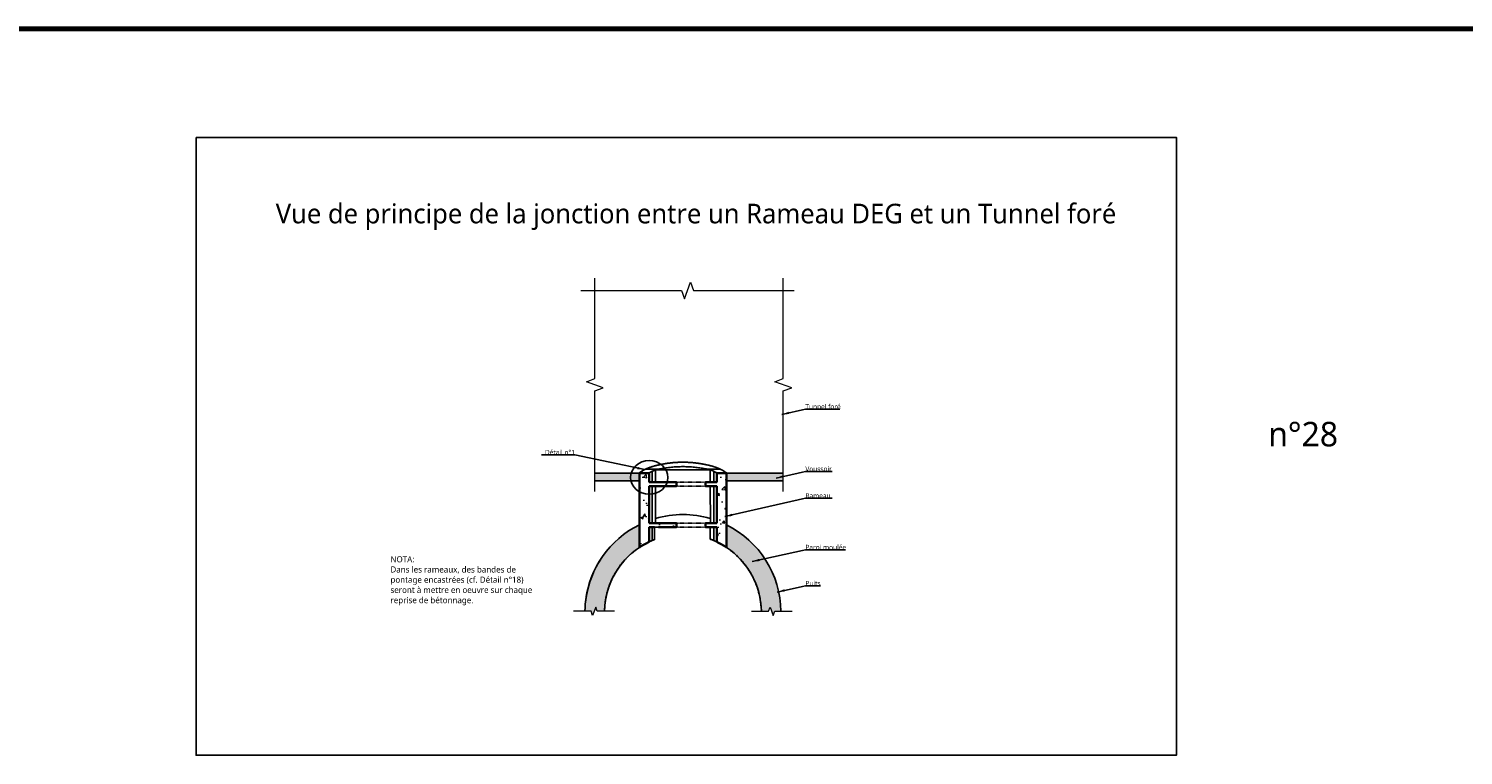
# Model space of a CAD drawing. Header units: millimetres. Extents: x -3314 to 21255525, y -15000 to 1735000.
# Tile 7 of 108: x 11913 to 12499, y 5085 to 5382. Entities that reach past the tile are written whole.
import ezdxf

# ---------------------------------------------------------------- set-up
doc = ezdxf.new("R2010")
doc.units = ezdxf.units.MM
for name, pattern in [('Caché 1_16_', [0.0023812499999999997, 0.0015875, -0.00079375]), ('CONTINU', [0]), ('EG tiret point', [0.005, 0.003, -0.001, 0, -0.001])]:
    doc.linetypes.add(name, pattern=pattern)
doc.layers.add('Dessin_AXE', color=8, linetype='Continuous', lineweight=5)
doc.layers.add('Dessin_HACHURES', color=253, linetype='Continuous', lineweight=9)
doc.layers.add('Dessin_TEXTES', color=7, linetype='CONTINU')
doc.layers.add('L1', color=7, linetype='Continuous')
doc.layers.add('GEN-_-FMULT', color=210, linetype='Continuous', plot=False)
doc.styles.add('Arial', font='segoeui.ttf')
doc.styles.add('txt-moyen', font='segoeui.ttf')
doc.dimstyles.new('1000F2', dxfattribs={"dimscale": 10, "dimtxt": 0.25, "dimasz": 0.3, "dimexe": 0.2, "dimexo": 0, "dimgap": 0.1, "dimtad": 1, "dimzin": 0, "dimdsep": 46, "dimtxsty": 'txt-moyen', "dimcen": 0.1, "dimclrd": 256, "dimclre": 256, "dimclrt": 256, "dimazin": 0, "dimtfac": 1, "dimtmove": 2, "dimatfit": 3, "dimfxl": 1, "dimtolj": 1, "dimtzin": 0, "dimlwd": -1, "dimlwe": -1, "dimarcsym": 0})

msp = doc.modelspace()

# ---------------------------------------------------------------- hatches: boundary and pattern name
at = {"layer": 'Dessin_HACHURES'}
h = msp.add_hatch(color=256, dxfattribs=at)
h.dxf.hatch_style = 1
h.paths.add_polyline_path([(12144.30027359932, 5200.278371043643), (12144.30027359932, 5197.074127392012), (12162.50216126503, 5197.074127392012), (12162.50216126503, 5200.278371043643)])
h.paths.add_polyline_path([(12198.04709778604, 5200.278371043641), (12198.04709778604, 5197.074127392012), (12221.23834927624, 5197.074127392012), (12221.23834927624, 5200.278371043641)])
at = {"layer": 'Dessin_HACHURES', "linetype": 'CONTINU'}
h = msp.add_hatch(dxfattribs=at)
h.set_pattern_fill('AR-CONC', color=256, scale=1.5)
h.set_pattern_definition([(50, (13493.35396843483, 8363.399583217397), (10.7589027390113, -0.9412820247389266), [1.125, -12.375]), (355, (13493.35396843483, 8363.399583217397), (-2.081270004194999, 11.28288200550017), [0.9, -9.899999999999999]), (100.45144446, (13494.25054364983, 8363.321143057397), (8.67763270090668, 10.34159986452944), [0.9561028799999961, -10.51713167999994]), (46.18420000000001, (13493.35396843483, 8366.399583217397), (16.00861996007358, -2.482789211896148), [1.687499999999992, -18.56249999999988]), (96.63563549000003, (13494.68801960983, 8366.192683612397), (14.01992918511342, 14.61177901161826), [1.43415513, -15.7757064]), (351.18416399, (13493.35396843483, 8366.399583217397), (14.01992917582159, 14.61177900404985), [1.35, -14.850000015]), (21, (13494.85396843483, 8365.649583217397), (8.953605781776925, -6.039283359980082), [1.125, -12.375]), (326, (13494.85396843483, 8365.649583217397), (3.649729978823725, 10.87725067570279), [0.9, -9.899999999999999]), (71.45144474, (13495.60010224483, 8365.146309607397), (12.60333565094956, 4.837967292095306), [0.9561028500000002, -10.51713168]), (37.5, (13493.35396843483, 8363.399583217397), (0.18239782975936, 4.993407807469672), [0, -9.78, 0, -10.05, 0, -9.9375]), (7.499999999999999, (13493.35396843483, 8363.399583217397), (3.946043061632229, 5.916175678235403), [0, -5.729999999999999, 0, -9.555, 0, -3.787499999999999]), (327.5, (13490.00896843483, 8363.399583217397), (8.007336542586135, -0.3383230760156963), [0, -3.75, 0, -11.7, 0, -15.525]), (317.5, (13488.50896843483, 8363.399583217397), (8.747792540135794, 1.501574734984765), [0, -4.875, 0, -7.769999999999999, 0, -11.025])])
h.paths.add_polyline_path([(12166.50791378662, 5194.930521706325), (12177.67462952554, 5194.930521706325), (12177.67462952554, 5196.530521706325), (12166.50791378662, 5196.530521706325), (12166.50791378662, 5200.278371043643), (12162.50216126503, 5200.278371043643), (12162.50216126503, 5169.943653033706, -0.0360421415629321), (12166.50791378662, 5172.220089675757), (12166.50791378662, 5178.250340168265), (12168.67462952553, 5178.250340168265), (12170.27462952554, 5178.250340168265), (12177.67462952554, 5178.250340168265), (12177.67462952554, 5179.850340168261), (12166.50791378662, 5179.850340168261)])
h.paths.add_polyline_path([(12194.04134526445, 5179.850340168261), (12189.43462952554, 5179.850340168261), (12189.43462952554, 5178.250340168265), (12194.04134526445, 5178.250340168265), (12194.04134526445, 5172.220089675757, -0.0025041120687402), (12194.32999762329, 5172.080749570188, -0.0335350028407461), (12198.04709778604, 5169.943653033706), (12198.04709778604, 5200.278371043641), (12194.04134526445, 5200.278371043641), (12194.04134526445, 5196.530521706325), (12189.43462952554, 5196.530521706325), (12189.43462952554, 5194.930521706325), (12194.04134526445, 5194.930521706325)])
h = msp.add_hatch(dxfattribs=at)
h.set_pattern_fill('AR-CONC', color=256, scale=0.5)
h.set_pattern_definition([(50, (13483.21248387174, 8642.506583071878), (3.586300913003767, -0.3137606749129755), [0.375, -4.125]), (355, (13483.21248387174, 8642.506583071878), (-0.6937566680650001, 3.760960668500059), [0.3, -3.299999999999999]), (100.45144446, (13483.51134227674, 8642.480436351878), (2.892544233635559, 3.447199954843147), [0.3187009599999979, -3.505710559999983]), (46.18420000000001, (13483.21248387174, 8643.50658307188), (5.336206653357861, -0.8275964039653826), [0.562499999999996, -6.187499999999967]), (96.63563549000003, (13483.65716759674, 8643.437616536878), (4.673309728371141, 4.870593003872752), [0.47805171, -5.258568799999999]), (351.18416399, (13483.21248387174, 8643.50658307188), (4.673309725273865, 4.87059300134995), [0.45, -4.950000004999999]), (21, (13483.71248387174, 8643.256583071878), (2.984535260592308, -2.013094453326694), [0.375, -4.125]), (326, (13483.71248387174, 8643.256583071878), (1.216576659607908, 3.625750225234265), [0.3, -3.299999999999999]), (71.45144474, (13483.96119514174, 8643.088825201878), (4.201111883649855, 1.612655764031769), [0.31870095, -3.505710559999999]), (37.5, (13483.21248387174, 8642.506583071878), (0.0607992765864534, 1.664469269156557), [0, -3.259999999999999, 0, -3.35, 0, -3.3125]), (7.499999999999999, (13483.21248387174, 8642.506583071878), (1.315347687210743, 1.972058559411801), [0, -1.909999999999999, 0, -3.185, 0, -1.262499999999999]), (327.5, (13482.09748387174, 8642.506583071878), (2.669112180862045, -0.1127743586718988), [0, -1.25, 0, -3.9, 0, -5.174999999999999]), (317.5, (13481.59748387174, 8642.506583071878), (2.915930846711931, 0.5005249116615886), [0, -1.625, 0, -2.589999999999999, 0, -3.674999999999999])])
edge = h.paths.add_edge_path()
edge.add_line((12220.27066709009, 5143.895773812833), (12217.75029915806, 5143.895773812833))
edge.add_line((12217.75029915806, 5143.895773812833), (12217.12529915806, 5142.178600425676))
edge.add_line((12217.12529915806, 5142.178600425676), (12215.87529915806, 5145.612947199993))
edge.add_line((12215.87529915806, 5145.612947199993), (12215.25029915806, 5143.895773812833))
edge.add_line((12215.25029915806, 5143.895773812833), (12212.27182409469, 5143.756486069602))
edge.add_arc((12180.27462952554, 5143.332764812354), 32.00000000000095, 0.7586921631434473, 56.55709538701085)
edge.add_line((12197.91001327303, 5170.034698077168), (12198.04709778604, 5179.167655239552))
edge.add_arc((12180.27462952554, 5143.332764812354), 40.00000000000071, 0.8064776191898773, 63.62068964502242, ccw=False)
edge = h.paths.add_edge_path()
edge.add_line((12140.27859196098, 5143.895773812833), (12142.79895989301, 5143.895773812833))
edge.add_line((12142.79895989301, 5143.895773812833), (12143.42395989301, 5142.178600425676))
edge.add_line((12143.42395989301, 5142.178600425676), (12144.67395989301, 5145.612947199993))
edge.add_line((12144.67395989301, 5145.612947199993), (12145.29895989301, 5143.895773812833))
edge.add_line((12145.29895989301, 5143.895773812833), (12148.27743495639, 5143.756486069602))
edge.add_arc((12180.27462952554, 5143.332764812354), 32.00000000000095, 123.4429046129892, 179.2413078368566, ccw=False)
edge.add_line((12162.63924577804, 5170.034698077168), (12162.50216126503, 5179.167655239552))
edge.add_arc((12180.27462952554, 5143.332764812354), 40.00000000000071, 116.3793103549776, 179.1935223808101)

# ---------------------------------------------------------------- linework, layer by layer
at = {"layer": 'Defpoints', "lineweight": 70}
msp.add_line((8721.250407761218, 5381.512568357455), (14273.13299637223, 5381.512568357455), dxfattribs=at)
msp.add_line((8721.250407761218, 5381.512568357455), (14273.13299637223, 5381.512568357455), dxfattribs=at)
msp.add_line((8721.250407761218, 5381.512568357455), (14273.13299637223, 5381.512568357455), dxfattribs=at)
at = {"layer": 'Dessin_AXE', "color": 0, "linetype": 'CONTINU', "flags": 128}
for points in [[(12138.6595891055, 5274.715636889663), (12179.62862694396, 5274.715636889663), (12180.87862694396, 5271.281290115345), (12183.37862694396, 5278.149983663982), (12184.62862694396, 5274.715636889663), (12225.59766478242, 5274.715636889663)], [(12144.30027359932, 5192.809168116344), (12144.30027359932, 5233.778205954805), (12147.73462037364, 5235.028205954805), (12140.865926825, 5237.528205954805), (12144.30027359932, 5238.778205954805), (12144.30027359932, 5279.747243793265)], [(12221.23834927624, 5192.809168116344), (12221.23834927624, 5233.778205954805), (12224.67269605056, 5235.028205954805), (12217.80400250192, 5237.528205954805), (12221.23834927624, 5238.778205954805), (12221.23834927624, 5279.747243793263)]]:
    msp.add_lwpolyline(points, dxfattribs=at)
at = {"layer": 'Dessin_AXE', "linetype": 'CONTINU', "flags": 128}
for points in [[(12152.3493546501, 5143.895773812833), (12145.29895989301, 5143.895773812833), (12144.67395989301, 5145.612947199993), (12143.42395989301, 5142.178600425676), (12142.79895989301, 5143.895773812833), (12135.66929811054, 5143.895773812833)], [(12208.19990440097, 5143.895773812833), (12215.25029915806, 5143.895773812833), (12215.87529915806, 5145.612947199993), (12217.12529915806, 5142.178600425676), (12217.75029915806, 5143.895773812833), (12224.87996094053, 5143.895773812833)]]:
    msp.add_lwpolyline(points, dxfattribs=at)
at = {"layer": 'Dessin_TEXTES', "linetype": 'CONTINU', "extrusion": (0, 0, -1)}
msp.add_ellipse((12166.50791378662, 5198.469463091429), major_axis=(7.600000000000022, 0), ratio=0.9034247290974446, dxfattribs=at)
at = {"layer": 'L1'}
for p, q in [((12172.97651172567, 5204.078514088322), (12174.10324348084, 5204.251490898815)), ((12174.10324348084, 5204.251490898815), (12175.25075006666, 5204.399090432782)), ((12175.25075006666, 5204.399090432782), (12176.4156223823, 5204.518756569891)), ((12176.4156223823, 5204.518756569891), (12177.59413867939, 5204.608336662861)), ((12177.59413867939, 5204.608336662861), (12178.78230021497, 5204.666168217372)), ((12178.78230021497, 5204.666168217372), (12179.9758944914, 5204.691153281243)), ((12179.9758944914, 5204.691153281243), (12181.17058172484, 5204.682811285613)), ((12181.17058172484, 5204.682811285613), (12182.36199591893, 5204.641303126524)), ((12182.36199591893, 5204.641303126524), (12183.54584901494, 5204.567423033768)), ((12183.54584901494, 5204.567423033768), (12184.7180259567, 5204.462559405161)), ((12184.7180259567, 5204.462559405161), (12185.945636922, 5204.31904749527)), ((12185.945636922, 5204.31904749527), (12186.57387648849, 5204.233246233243)), ((12186.57387648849, 5204.233246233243), (12187.67024722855, 5204.062263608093)), ((12162.50216126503, 5200.278371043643), (12144.30027359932, 5200.278371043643)), ((12144.30027359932, 5200.278371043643), (12162.50216126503, 5200.278371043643)), ((12162.50216126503, 5200.278371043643), (12162.59660685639, 5200.364500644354)), ((12162.50216126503, 5197.074127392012), (12162.50216126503, 5200.278371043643)), ((12162.59660685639, 5200.364500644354), (12162.82275371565, 5200.537277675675)), ((12162.82275371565, 5200.537277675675), (12163.2271632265, 5200.817866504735)), ((12163.2271632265, 5200.817866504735), (12163.77472586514, 5201.176177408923)), ((12163.77472586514, 5201.176177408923), (12164.21838692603, 5201.448624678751)), ((12164.21838692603, 5201.448624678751), (12164.60469549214, 5201.66038137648)), ((12164.60469549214, 5201.66038137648), (12165.13114136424, 5201.918836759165)), ((12170.37859281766, 5201.87355459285), (12165.03640243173, 5201.87355459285)), ((12170.37859281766, 5201.87355459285), (12165.03640243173, 5201.87355459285)), ((12165.13114136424, 5201.918836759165), (12165.74938870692, 5202.191110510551)), ((12165.74938870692, 5202.191110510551), (12166.42652659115, 5202.459333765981)), ((12166.42652659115, 5202.459333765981), (12167.15372233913, 5202.718066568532)), ((12167.15372233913, 5202.718066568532), (12167.93597415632, 5202.96631064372)), ((12167.93597415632, 5202.96631064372), (12168.79105676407, 5203.204737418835)), ((12168.79105676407, 5203.204737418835), (12169.75035809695, 5203.437091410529)), ((12191.44412451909, 5201.536125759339), (12169.10513420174, 5201.536125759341)), ((12169.75035809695, 5203.437091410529), (12171.00105298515, 5203.709910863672)), ((12171.00105298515, 5203.709910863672), (12171.88472823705, 5203.885059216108)), ((12171.88472823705, 5203.885059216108), (12172.97651172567, 5204.078514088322)), ((12187.67024722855, 5204.062263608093), (12188.74368953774, 5203.870134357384)), ((12188.74368953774, 5203.870134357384), (12189.8364352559, 5203.650056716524)), ((12189.8364352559, 5203.650056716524), (12190.97164351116, 5203.39645458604)), ((12195.51285669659, 5201.87355459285), (12190.17066623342, 5201.87355459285)), ((12195.51285669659, 5201.87355459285), (12190.17066623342, 5201.87355459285)), ((12190.97164351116, 5203.39645458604), (12191.77205649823, 5203.201135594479)), ((12191.77205649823, 5203.201135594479), (12192.65222619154, 5202.954655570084)), ((12192.65222619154, 5202.954655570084), (12193.49386899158, 5202.684248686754)), ((12193.49386899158, 5202.684248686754), (12194.18481410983, 5202.435793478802)), ((12194.18481410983, 5202.435793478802), (12194.8613212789, 5202.165068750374)), ((12194.8613212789, 5202.165068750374), (12195.46539397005, 5201.896240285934)), ((12195.46539397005, 5201.896240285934), (12195.96733732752, 5201.64820232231)), ((12195.96733732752, 5201.64820232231), (12196.41944327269, 5201.39721065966)), ((12196.41944327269, 5201.39721065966), (12196.77453318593, 5201.176177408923)), ((12196.77453318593, 5201.176177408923), (12197.40313965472, 5200.763321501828)), ((12197.40313965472, 5200.763321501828), (12197.8303818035, 5200.460734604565)), ((12197.8303818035, 5200.460734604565), (12198.02748103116, 5200.297906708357)), ((12198.02748103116, 5200.297906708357), (12198.04709778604, 5200.278371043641)), ((12221.23834927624, 5200.278371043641), (12198.04709778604, 5200.278371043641)), ((12198.04709778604, 5200.278371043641), (12198.04709778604, 5197.074127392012)), ((12144.30027359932, 5197.074127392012), (12162.50216126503, 5197.074127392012)), ((12198.04709778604, 5197.074127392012), (12221.23834927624, 5197.074127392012)), ((12162.50216126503, 5169.943653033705), (12162.50216126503, 5179.167655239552)), ((12170.27462952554, 5178.250340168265), (12168.67462952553, 5178.250340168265)), ((12191.44537357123, 5173.319669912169), (12191.44537357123, 5178.173716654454)), ((12198.04709778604, 5179.167655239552), (12198.04709778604, 5169.943653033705))]:
    msp.add_line(p, q, dxfattribs=at)
at = {"layer": 'L1', "lineweight": 35}
for p, q in [((12166.50791378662, 5200.278371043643), (12162.50216126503, 5200.278371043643)), ((12162.50216126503, 5200.278371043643), (12162.50216126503, 5169.943653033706)), ((12166.50791378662, 5196.530521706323), (12166.50791378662, 5200.278371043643)), ((12194.04134526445, 5200.278371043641), (12194.04134526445, 5196.530521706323)), ((12198.04709778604, 5200.278371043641), (12194.04134526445, 5200.278371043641)), ((12198.04709778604, 5169.943653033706), (12198.04709778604, 5200.278371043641)), ((12177.67462952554, 5196.530521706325), (12166.50791378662, 5196.530521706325)), ((12166.50791378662, 5179.850340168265), (12166.50791378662, 5194.930521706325)), ((12166.50791378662, 5194.930521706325), (12177.67462952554, 5194.930521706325)), ((12177.67462952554, 5194.930521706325), (12177.67462952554, 5196.530521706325)), ((12194.04134526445, 5196.530521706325), (12189.43462952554, 5196.530521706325)), ((12189.43462952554, 5196.530521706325), (12189.43462952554, 5194.930521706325)), ((12189.43462952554, 5194.930521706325), (12194.04134526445, 5194.930521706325)), ((12194.04134526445, 5194.930521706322), (12194.04134526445, 5179.850340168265)), ((12177.67462952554, 5179.850340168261), (12166.50791378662, 5179.850340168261)), ((12166.50791378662, 5172.220089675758), (12166.50791378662, 5178.250340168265)), ((12166.50791378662, 5178.250340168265), (12168.67462952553, 5178.250340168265)), ((12170.27462952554, 5178.250340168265), (12177.67462952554, 5178.250340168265)), ((12177.67462952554, 5178.250340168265), (12177.67462952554, 5179.850340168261)), ((12194.04134526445, 5179.850340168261), (12189.43462952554, 5179.850340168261)), ((12189.43462952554, 5179.850340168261), (12189.43462952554, 5178.250340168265)), ((12189.43462952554, 5178.250340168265), (12194.04134526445, 5178.250340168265)), ((12194.04134526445, 5178.250340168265), (12194.04134526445, 5172.220089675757))]:
    msp.add_line(p, q, dxfattribs=at)
at = {"layer": 'L1', "linetype": 'EG tiret point'}
for p, q in [((12177.67462952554, 5196.530521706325), (12189.43462952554, 5196.530521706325)), ((12177.67462952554, 5194.930521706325), (12189.43462952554, 5194.930521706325)), ((12177.67462952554, 5179.850340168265), (12189.43462952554, 5179.850340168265)), ((12177.67462952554, 5178.250340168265), (12189.43462952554, 5178.250340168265))]:
    msp.add_line(p, q, dxfattribs=at)
at = {"layer": 'L1', "lineweight": 13}
msp.add_line((12162.513931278, 5169.951510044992), (12162.48643171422, 5169.933141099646), dxfattribs=at)
at = {"layer": 'L1'}
msp.add_lwpolyline([(12166.50791378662, 5172.220091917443), (12166.50791378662, 5178.250340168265), (12168.67462952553, 5178.250340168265), (12170.27462952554, 5178.250340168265), (12177.67462952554, 5178.250340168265), (12177.67462952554, 5179.850340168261), (12166.50791378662, 5179.850340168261), (12166.50791378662, 5194.930521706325), (12177.67462952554, 5194.930521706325), (12177.67462952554, 5196.530521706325), (12166.50791378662, 5196.530521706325), (12166.50791378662, 5200.278371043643), (12162.50216126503, 5200.278371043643), (12162.50216126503, 5169.943653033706, -0.0359343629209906), (12166.49547742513, 5172.214159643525)], format="xyb", dxfattribs=at)
for points in [[(12169.33774732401, 5201.606121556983), (12168.78771362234, 5201.433761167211), (12168.27161418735, 5201.244162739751), (12167.85488347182, 5201.061986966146), (12167.70530751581, 5200.987023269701), (12167.70530751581, 5196.530521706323), (12169.10542523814, 5196.530521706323), (12169.10571099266, 5201.536125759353)], [(12190.17066623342, 5201.87355459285), (12190.17066623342, 5201.87285351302), (12190.2279703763, 5201.860090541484)], [(12191.21150896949, 5201.606094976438), (12191.21150896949, 5201.606094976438)], [(12192.84395153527, 5200.987023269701), (12192.84395153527, 5196.530521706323), (12194.04134526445, 5196.530521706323), (12194.04134526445, 5200.278371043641), (12193.93778399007, 5200.35738972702), (12193.65264143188, 5200.537277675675), (12193.21605738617, 5200.786173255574), (12192.87890052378, 5200.96833670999)], [(12167.90841544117, 5194.930521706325), (12167.70530751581, 5194.930521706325), (12167.70530751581, 5179.850340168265), (12169.10431871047, 5179.850340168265), (12169.10388547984, 5194.930521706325), (12168.02215399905, 5194.930521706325)], [(12192.64084904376, 5194.930521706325), (12191.44393943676, 5194.930521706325), (12191.45360568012, 5179.850340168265), (12192.84395153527, 5179.850340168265), (12192.84395153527, 5194.930521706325), (12192.67255430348, 5194.930521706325)], [(12193.93778399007, 5194.930521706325), (12192.84395153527, 5194.930521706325), (12192.84395153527, 5179.850340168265), (12194.04134526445, 5179.850340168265), (12194.04134526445, 5194.930521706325)], [(12168.27161418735, 5178.250340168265), (12167.70530751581, 5178.250340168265), (12167.70530751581, 5172.76084908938), (12168.40753325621, 5173.050975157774), (12168.67462952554, 5173.15606945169), (12168.67462952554, 5178.250340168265), (12168.28846270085, 5178.250340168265)], [(12191.94236417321, 5178.250340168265), (12191.44504636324, 5178.250340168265), (12191.44537357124, 5173.319669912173), (12192.26080518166, 5173.002956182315), (12192.84395153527, 5172.76084908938), (12192.84395153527, 5178.250340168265), (12192.02176560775, 5178.250340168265)], [(12193.93778399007, 5178.250340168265), (12192.84395153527, 5178.250340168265), (12192.84395153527, 5172.76084908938), (12193.52445533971, 5172.460794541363), (12194.04134526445, 5172.220089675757), (12194.0323182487, 5178.250340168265), (12193.93797844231, 5178.250340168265)]]:
    msp.add_lwpolyline(points, close=True, dxfattribs=at)
msp.add_lwpolyline([(12198.04709778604, 5200.278371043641), (12194.04134526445, 5200.278371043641), (12194.04134526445, 5196.530521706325), (12189.43462952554, 5196.530521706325), (12189.43462952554, 5194.930521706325), (12194.04134526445, 5194.930521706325), (12194.04134526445, 5179.850340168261), (12189.43462952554, 5179.850340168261), (12189.43462952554, 5178.250340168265), (12194.04134526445, 5178.250340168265), (12194.04134526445, 5172.220089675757, -0.0025041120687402), (12194.32999762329, 5172.080749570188, -0.0335350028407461), (12198.04709778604, 5169.943653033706), (12198.04709778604, 5200.278371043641)], format="xyb", close=True, dxfattribs=at)
for points in [[(12191.44354756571, 5201.536299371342), (12191.21150896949, 5201.606122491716)], [(12191.21150896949, 5201.606094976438), (12191.44354757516, 5201.536125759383)], [(12192.02176560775, 5201.342225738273), (12191.44354756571, 5201.536299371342)], [(12191.44354757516, 5201.536125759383), (12191.44537357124, 5196.530521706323)], [(12192.47796017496, 5201.161162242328), (12192.02176560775, 5201.342225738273)], [(12192.84395153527, 5200.987023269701), (12192.47796017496, 5201.161162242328)], [(12192.84395153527, 5196.530521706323), (12192.84395153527, 5200.987023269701)], [(12191.44537357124, 5196.530521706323), (12192.84395153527, 5196.530521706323)]]:
    msp.add_lwpolyline(points, dxfattribs=at)
for radius, start, end in [(39.99999999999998, 90, 106.2165573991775), (40.00000000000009, 73.78344260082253, 106.2165573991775), (40, 73.78344260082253, 90), (40.0000000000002, 116.379310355, 173.6268518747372), (39.99999999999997, 0.8064776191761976, 63.62068964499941), (31.99999999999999, 123.7375559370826, 178.9918842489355), (32.00000000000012, 126.652247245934, 128.2633016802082), (32.00000000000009, 123.4429046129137, 123.6307562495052), (32.00000000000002, 120.4415510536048, 122.4104102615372), (31.99999999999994, 117.4234342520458, 119.2814452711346), (32.00000000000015, 117.6189770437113, 118.3444792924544), (32.00000000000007, 113.6315415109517, 116.2367236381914), (31.99999999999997, 115.2804855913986, 116.0547785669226), (32.00000000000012, 114.4429327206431, 115.2761920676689), (31.99999999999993, 111.2606123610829, 113.6146384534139), (32.00000000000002, 112.1240169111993, 112.8649074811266), (32.00000000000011, 111.2668746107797, 112.1160316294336), (31.99999999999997, 66.38536183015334, 69.56859421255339), (32.00000000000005, 67.88396799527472, 68.73312538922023), (32.00000000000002, 67.13509251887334, 67.87598341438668), (31.99999999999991, 63.76327636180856, 66.36845824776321), (32.00000000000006, 64.72380865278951, 65.5570672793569), (32.00000000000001, 63.94522143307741, 64.71951440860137), (32.00000000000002, 60.71855472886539, 62.57656574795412), (31.99999999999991, 61.65552070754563, 62.38102295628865), (31.99999999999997, 57.58958973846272, 59.55844894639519), (32.00000000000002, 56.192766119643, 56.55709538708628), (32, 1.008115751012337, 56.26244406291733), (32.00000000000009, 51.7366983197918, 53.34775275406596), (31.99999999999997, 139.3942876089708, 141.0070603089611), (32.00000000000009, 136.2087778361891, 137.8210887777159), (32, 133.0232678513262, 134.6351394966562), (32.00000000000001, 129.8377576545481, 131.449210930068), (32.00000000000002, 48.55078906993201, 50.16224234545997), (32, 45.36486050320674, 46.97673214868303), (31.99999999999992, 42.17891122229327, 43.79122216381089), (31.9999999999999, 38.99293969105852, 40.60571239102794), (32.00000000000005, 152.1363245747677, 153.751205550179), (32.00000000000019, 148.9508156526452, 150.5651262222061), (32.00000000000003, 145.7653065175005, 147.3790770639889), (32.00000000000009, 142.5797971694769, 144.1930557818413), (31.99999999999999, 35.80694421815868, 37.42020283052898), (31.99999999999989, 32.62092293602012, 34.2346934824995), (31.9999999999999, 29.43487377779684, 31.04918434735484), (31.9999999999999, 26.2487944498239, 27.86367542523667), (32.00000000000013, 164.8783581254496, 166.4958803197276), (32, 161.6928500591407, 163.3096515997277), (31.99999999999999, 158.5073417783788, 160.1234652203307), (32.00000000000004, 155.3218332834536, 156.9373176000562), (32.00000000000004, 23.0626823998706, 24.6781667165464), (32, 19.87653477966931, 21.49265822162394), (32.00000000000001, 16.69034840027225, 18.30714994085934), (32.00000000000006, 13.50411968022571, 15.12164187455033), (32.00000000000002, 174.4348810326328, 176.0548636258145), (32.00000000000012, 171.2493736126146, 172.8684814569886), (32.00000000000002, 168.063865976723, 169.6821554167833), (31.99999999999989, 10.31784458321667, 11.93613402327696), (31.99999999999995, 7.13151854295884, 8.750626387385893), (32.00000000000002, 3.945136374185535, 5.565118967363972), (31.99999999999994, 177.6203882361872, 179.2413078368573), (31.99999999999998, 0.7586921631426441, 2.379611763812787)]:
    msp.add_arc((12180.27462952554, 5143.332764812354), radius, start, end, dxfattribs=at)
at = {"layer": 'L1', "lineweight": 35}
for radius, start, end in [(31.99999999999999, 115.4808795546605, 123.7375559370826), (32.00000000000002, 56.26244406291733, 64.51912044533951)]:
    msp.add_arc((12180.27462952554, 5143.332764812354), radius, start, end, dxfattribs=at)
at = {"layer": 'L1', "linetype": 'CONTINU'}
msp.add_arc((12180.27462952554, 5143.332764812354), 40.00000000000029, 144.3467113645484, 179.1935223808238, dxfattribs=at)
at = {"layer": 'L1'}
for points, knots in [([(12169.23848345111, 5203.316554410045), (12169.91574009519, 5203.479275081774), (12171.31329155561, 5203.789678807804), (12173.52209988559, 5204.184067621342), (12175.82079065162, 5204.482060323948), (12178.1821839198, 5204.663052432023), (12180.5741115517, 5204.713551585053), (12182.96161978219, 5204.62966047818), (12185.31018843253, 5204.417822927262), (12187.4937856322, 5204.107095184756), (12189.50008538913, 5203.732162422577), (12190.71817744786, 5203.458934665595), (12191.31077559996, 5203.316554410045)], [0, 0, 0, 0, 0.1025641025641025, 0.2051282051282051, 0.3076923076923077, 0.4102564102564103, 0.5128205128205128, 0.6153846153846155, 0.717948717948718, 0.8205128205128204, 0.9102564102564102, 1, 1, 1, 1]), ([(12172.92843704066, 5204.070512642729), (12173.09302083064, 5204.097947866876), (12173.27703199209, 5204.12785302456), (12173.4621282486, 5204.156388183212), (12173.48095598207, 5204.159275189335)], [0.3545505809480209, 0.3545505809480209, 0.3545505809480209, 0.3545505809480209, 0.4, 0.4051432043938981, 0.4051432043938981, 0.4051432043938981, 0.4051432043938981]), ([(12175.17257445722, 5204.389961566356), (12175.33343692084, 5204.408883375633), (12175.52420079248, 5204.429830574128), (12175.71534966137, 5204.450673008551), (12175.74470916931, 5204.453867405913)], [0.5571677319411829, 0.5571677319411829, 0.5571677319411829, 0.5571677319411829, 0.6000000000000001, 0.6077696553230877, 0.6077696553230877, 0.6077696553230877, 0.6077696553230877]), ([(12177.4853827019, 5204.601401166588), (12177.63993028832, 5204.611444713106), (12177.83482638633, 5204.623914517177), (12178.03032696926, 5204.632952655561), (12178.07064946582, 5204.634685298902)], [0.7598061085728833, 0.7598061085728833, 0.7598061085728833, 0.7598061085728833, 0.8, 0.8104367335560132, 0.8104367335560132, 0.8104367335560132, 0.8104367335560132]), ([(12182.47871200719, 5204.63545869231), (12182.51899155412, 5204.633388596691), (12182.71432224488, 5204.623061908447), (12182.90942922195, 5204.611538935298), (12183.06409159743, 5204.601608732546)], [0.1895636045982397, 0.1895636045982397, 0.1895636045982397, 0.1895636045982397, 0.2, 0.240194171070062, 0.240194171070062, 0.240194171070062, 0.240194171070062]), ([(12184.80448473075, 5204.453586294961), (12184.83387354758, 5204.450508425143), (12185.02520886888, 5204.430304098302), (12185.21551022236, 5204.408636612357), (12185.37598683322, 5204.389415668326)], [0.3922304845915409, 0.3922304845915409, 0.3922304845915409, 0.3922304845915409, 0.4, 0.4428323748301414, 0.4428323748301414, 0.4428323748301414, 0.4428323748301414]), ([(12187.06833490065, 5204.159341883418), (12187.08715195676, 5204.156428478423), (12187.27210861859, 5204.127640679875), (12187.45714316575, 5204.098481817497), (12187.62283196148, 5204.071702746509)], [0.5948568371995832, 0.5948568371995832, 0.5948568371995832, 0.5948568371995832, 0.6000000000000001, 0.6454494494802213, 0.6454494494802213, 0.6454494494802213, 0.6454494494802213]), ([(12162.50216126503, 5200.278371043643), (12162.5386148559, 5200.318368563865), (12162.68366257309, 5200.44057309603), (12163.14826639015, 5200.770209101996), (12163.63998325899, 5201.091924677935), (12163.96201123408, 5201.295118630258)], [0, 0, 0, 0, 0.3076923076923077, 0.6153846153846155, 1, 1, 1, 1]), ([(12162.50216126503, 5200.278371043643), (12162.53858796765, 5200.318390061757), (12162.68368380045, 5200.440552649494), (12163.14822193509, 5200.770248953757), (12163.64008302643, 5201.091821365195), (12163.96201123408, 5201.295118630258)], [0, 0, 0, 0, 0.3076923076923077, 0.6153846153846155, 1, 1, 1, 1]), ([(12164.21634268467, 5201.448262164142), (12164.26600778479, 5201.476898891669), (12164.34007545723, 5201.518676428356), (12164.41775590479, 5201.56103897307), (12164.4419367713, 5201.574097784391)], [0.080683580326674, 0.080683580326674, 0.080683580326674, 0.080683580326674, 0.125, 0.1446341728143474, 0.1446341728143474, 0.1446341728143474, 0.1446341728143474]), ([(12164.68247332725, 5201.70042094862), (12164.73962584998, 5201.729581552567), (12164.82298918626, 5201.771248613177), (12164.90903810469, 5201.813304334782), (12164.93469448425, 5201.825757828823)], [0.2071713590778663, 0.2071713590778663, 0.2071713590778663, 0.2071713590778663, 0.25, 0.2679546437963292, 0.2679546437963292, 0.2679546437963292, 0.2679546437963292]), ([(12165.86133223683, 5202.237659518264), (12165.92592130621, 5202.264164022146), (12166.03650962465, 5202.308986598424), (12166.15072700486, 5202.353603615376), (12166.19787057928, 5202.371769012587)], [0.4627387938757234, 0.4627387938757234, 0.4627387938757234, 0.4627387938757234, 0.5, 0.5256677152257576, 0.5256677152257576, 0.5256677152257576, 0.5256677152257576]), ([(12167.70530751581, 5200.987023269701), (12167.43620349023, 5200.844336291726), (12166.98120892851, 5200.593013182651), (12166.63443986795, 5200.378223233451), (12166.53075369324, 5200.299129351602), (12166.50791378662, 5200.278371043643)], [0, 0, 0, 0, 0.4, 0.8, 1, 1, 1, 1]), ([(12167.33071815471, 5202.776975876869), (12167.39636651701, 5202.798479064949), (12167.72620422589, 5202.904916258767), (12168.34760688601, 5203.090751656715), (12168.93585170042, 5203.243822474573), (12169.23848345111, 5203.316554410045)], [0.7185597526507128, 0.7185597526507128, 0.7185597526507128, 0.7185597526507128, 0.75, 0.875, 1, 1, 1, 1]), ([(12167.5052363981, 5202.833380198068), (12167.6335472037, 5202.874303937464), (12167.85371573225, 5202.941898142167), (12168.07724714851, 5203.008998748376), (12168.16894453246, 5203.035706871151)], [0.6420600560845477, 0.6420600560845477, 0.6420600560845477, 0.6420600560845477, 0.7272727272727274, 0.7851059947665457, 0.7851059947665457, 0.7851059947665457, 0.7851059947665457]), ([(12169.76879448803, 5201.72551871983), (12169.74156868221, 5201.718402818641), (12169.494269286, 5201.65310074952), (12169.0552479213, 5201.52565750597), (12168.60369153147, 5201.372555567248), (12168.28481481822, 5201.250956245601), (12168.06754457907, 5201.160882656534), (12167.87284803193, 5201.072507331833), (12167.75850616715, 5201.01526859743), (12167.70530751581, 5200.987023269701)], [0.1754392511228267, 0.1754392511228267, 0.1754392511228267, 0.1754392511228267, 0.2, 0.4, 0.6, 0.7, 0.8, 0.9, 1, 1, 1, 1]), ([(12168.32983456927, 5203.080263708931), (12168.40320138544, 5203.100824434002), (12168.50428285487, 5203.128993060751), (12168.60788873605, 5203.156183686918), (12168.6361932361, 5203.163520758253)], [0.8181818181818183, 0.8181818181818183, 0.8181818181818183, 0.8181818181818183, 0.8636363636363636, 0.8806054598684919, 0.8806054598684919, 0.8806054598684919, 0.8806054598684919]), ([(12171.2229556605, 5202.04385126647), (12171.12515705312, 5202.026254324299), (12170.93205387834, 5201.990175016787), (12170.70874495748, 5201.94502463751), (12170.58198201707, 5201.918126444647), (12170.54738421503, 5201.91068495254)], [0, 0, 0, 0, 0.3333333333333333, 0.6666666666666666, 0.7928165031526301, 0.7928165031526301, 0.7928165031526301, 0.7928165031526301]), ([(12190.00188901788, 5201.910681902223), (12189.96728654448, 5201.91812442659), (12189.84051894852, 5201.945023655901), (12189.61720517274, 5201.990175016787), (12189.42410199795, 5202.026254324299), (12189.32630339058, 5202.04385126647)], [0.2071662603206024, 0.2071662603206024, 0.2071662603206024, 0.2071662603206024, 0.3333333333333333, 0.6666666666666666, 1, 1, 1, 1]), ([(12190.77528710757, 5201.726898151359), (12190.69332895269, 5201.748319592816), (12190.58333884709, 5201.776586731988), (12190.46833601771, 5201.803878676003), (12190.43986632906, 5201.810564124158)], [0.8261217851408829, 0.8261217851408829, 0.8261217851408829, 0.8261217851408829, 0.9, 0.9241205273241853, 0.9241205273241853, 0.9241205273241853, 0.9241205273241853]), ([(12192.84395153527, 5200.987023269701), (12192.73756058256, 5201.043510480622), (12192.4930090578, 5201.159932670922), (12192.11207523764, 5201.311608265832), (12191.76495958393, 5201.433795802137), (12191.48419978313, 5201.525207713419), (12191.18380516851, 5201.615681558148), (12190.94487159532, 5201.68214928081), (12190.80770580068, 5201.718414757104), (12190.78048213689, 5201.725539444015)], [0, 0, 0, 0, 0.2, 0.4, 0.5, 0.6, 0.7, 0.8, 0.8245601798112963, 0.8245601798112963, 0.8245601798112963, 0.8245601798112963]), ([(12191.31077559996, 5203.316554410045), (12191.61340790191, 5203.243822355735), (12192.20165538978, 5203.090750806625), (12192.82306461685, 5202.904913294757), (12193.15290697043, 5202.798474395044), (12193.21855900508, 5202.77696994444)], [0, 0, 0, 0, 0.125, 0.25, 0.281441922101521, 0.281441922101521, 0.281441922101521, 0.281441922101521]), ([(12194.04134526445, 5200.278371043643), (12193.99566545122, 5200.319887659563), (12193.81031749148, 5200.448135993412), (12193.35097995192, 5200.714536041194), (12192.97850354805, 5200.915679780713), (12192.84395153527, 5200.987023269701)], [0, 0, 0, 0, 0.4, 0.8, 1, 1, 1, 1]), ([(12194.35201234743, 5202.371894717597), (12194.3988533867, 5202.353664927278), (12194.5127406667, 5202.308908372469), (12194.62276291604, 5202.264231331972), (12194.68670113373, 5202.237806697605)], [0.4743330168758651, 0.4743330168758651, 0.4743330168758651, 0.4743330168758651, 0.5, 0.537261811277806, 0.537261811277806, 0.537261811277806, 0.537261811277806]), ([(12195.61439452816, 5201.825740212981), (12195.6401322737, 5201.813293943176), (12195.72603585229, 5201.771319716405), (12195.81127561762, 5201.729290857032), (12195.86970550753, 5201.699905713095)], [0.7320430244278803, 0.7320430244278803, 0.7320430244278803, 0.7320430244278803, 0.75, 0.7928280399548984, 0.7928280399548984, 0.7928280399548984, 0.7928280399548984]), ([(12196.10739303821, 5201.574101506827), (12196.13154407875, 5201.561040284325), (12196.20975007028, 5201.518552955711), (12196.28050007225, 5201.477441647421), (12196.32811548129, 5201.449209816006)], [0.8553652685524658, 0.8553652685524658, 0.8553652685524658, 0.8553652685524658, 0.875, 0.9193147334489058, 0.9193147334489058, 0.9193147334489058, 0.9193147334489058]), ([(12196.58724781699, 5201.295118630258), (12196.84487019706, 5201.1325634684), (12197.29755662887, 5200.83873221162), (12197.81792596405, 5200.477848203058), (12198.00153079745, 5200.328367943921), (12198.04709778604, 5200.278371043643)], [0, 0, 0, 0, 0.3076923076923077, 0.6153846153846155, 1, 1, 1, 1]), ([(12196.58724781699, 5201.295118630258), (12196.84479038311, 5201.132480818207), (12197.29760005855, 5200.838770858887), (12197.81790095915, 5200.477823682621), (12198.00156440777, 5200.328394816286), (12198.04709778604, 5200.278371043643)], [0, 0, 0, 0, 0.3076923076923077, 0.6153846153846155, 1, 1, 1, 1]), ([(12166.50791378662, 5172.220089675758), (12166.55349447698, 5172.241874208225), (12166.73830441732, 5172.329821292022), (12167.19726746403, 5172.540660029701), (12167.57039154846, 5172.703121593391), (12167.70530751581, 5172.76084908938)], [0, 0, 0, 0, 0.4, 0.8, 1, 1, 1, 1]), ([(12167.70530751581, 5172.76084908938), (12167.79900875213, 5172.800992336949), (12168.01072402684, 5172.890178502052), (12168.34641203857, 5173.02730859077), (12168.58093457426, 5173.119746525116), (12168.6733591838, 5173.155673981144)], [0, 0, 0, 0, 0.2857142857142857, 0.5714285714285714, 0.7451263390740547, 0.7451263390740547, 0.7451263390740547, 0.7451263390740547]), ([(12191.44537357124, 5173.319669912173), (12191.61487400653, 5173.256384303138), (12191.93503791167, 5173.134063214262), (12192.42352560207, 5172.93839075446), (12192.70339951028, 5172.821064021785), (12192.84395153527, 5172.760849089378)], [0, 0, 0, 0, 0.2857142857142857, 0.5714285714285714, 1, 1, 1, 1]), ([(12192.84395153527, 5172.76084908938), (12193.11377633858, 5172.645397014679), (12193.56905978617, 5172.442593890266), (12193.91514186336, 5172.280093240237), (12194.01855485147, 5172.230981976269), (12194.04134526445, 5172.220089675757)], [0, 0, 0, 0, 0.4, 0.8, 1, 1, 1, 1])]:
    msp.add_open_spline(points, degree=3, knots=knots, dxfattribs=at)
for points in [[(12173.48158900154, 5204.159444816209), (12173.6666935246, 5204.18810149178), (12173.85288002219, 5204.215331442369), (12174.039953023, 5204.24143721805)], [(12174.04026061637, 5204.242543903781), (12174.22714118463, 5204.269203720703), (12174.4150270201, 5204.294363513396), (12174.60368745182, 5204.318472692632)], [(12174.60405706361, 5204.319487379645), (12174.79258363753, 5204.344046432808), (12174.98203889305, 5204.367027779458), (12175.17211866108, 5204.389193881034)], [(12175.74540898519, 5204.453652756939), (12175.93683685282, 5204.473698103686), (12176.12865801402, 5204.49370402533), (12176.3209923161, 5204.512735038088)], [(12176.32213765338, 5204.510272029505), (12176.51480439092, 5204.52792496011), (12176.70782497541, 5204.545488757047), (12176.90134735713, 5204.561720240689)], [(12176.90228865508, 5204.559593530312), (12177.09603859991, 5204.574781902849), (12177.29010311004, 5204.589820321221), (12177.48468928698, 5204.60283318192)], [(12178.07094060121, 5204.635478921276), (12178.26638927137, 5204.645521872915), (12178.46234385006, 5204.652271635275), (12178.65857435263, 5204.657298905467)], [(12178.65847470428, 5204.661651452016), (12178.85453172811, 5204.669045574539), (12179.05093133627, 5204.673388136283), (12179.24747616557, 5204.676549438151)], [(12179.24747856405, 5204.679832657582), (12179.44397741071, 5204.684552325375), (12179.6406635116, 5204.686769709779), (12179.83739581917, 5204.688468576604)], [(12179.83744277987, 5204.689948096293), (12179.9831450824, 5204.69144336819), (12180.12888555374, 5204.692194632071), (12180.27462952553, 5204.692196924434)], [(12180.27462952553, 5204.692196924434), (12180.42037502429, 5204.692194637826), (12180.56611718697, 5204.691443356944), (12180.71182130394, 5204.68994804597)], [(12180.71190953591, 5204.689947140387), (12180.90863288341, 5204.687927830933), (12181.1052480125, 5204.684505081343), (12181.30170584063, 5204.67973520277)], [(12181.30198367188, 5204.679827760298), (12181.49843578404, 5204.675108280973), (12181.69468917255, 5204.668995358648), (12181.89071824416, 5204.661569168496)], [(12181.89108778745, 5204.661639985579), (12182.08710208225, 5204.654246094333), (12182.28282575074, 5204.645467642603), (12182.4782992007, 5204.635450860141)], [(12183.0643486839, 5204.601370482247), (12183.16592303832, 5204.594768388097), (12183.26742351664, 5204.587851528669), (12183.36882049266, 5204.580607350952)], [(12183.40527273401, 5204.57787134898), (12183.48592114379, 5204.571996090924), (12183.56651615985, 5204.565925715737), (12183.6470400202, 5204.559651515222)], [(12183.64750945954, 5204.559551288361), (12183.84122880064, 5204.544362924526), (12184.03460839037, 5204.528053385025), (12184.22736418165, 5204.510478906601)], [(12184.22771470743, 5204.510217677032), (12184.42035500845, 5204.492564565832), (12184.6125930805, 5204.473832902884), (12184.80392265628, 5204.453706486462)], [(12185.37734742, 5204.389883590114), (12185.56141916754, 5204.368229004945), (12185.74444046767, 5204.345240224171), (12185.92670488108, 5204.321222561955)], [(12185.94587946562, 5204.319399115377), (12186.13439288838, 5204.294838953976), (12186.32169477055, 5204.268911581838), (12186.50832903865, 5204.242084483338)], [(12186.50967668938, 5204.242447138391), (12186.69654878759, 5204.215785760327), (12186.88211062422, 5204.187808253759), (12187.06754632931, 5204.159362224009)], [(12163.96201123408, 5201.295118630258), (12164.02328280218, 5201.333776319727), (12164.08798332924, 5201.373152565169), (12164.1560639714, 5201.413171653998)], [(12164.15241406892, 5201.411086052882), (12164.17338558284, 5201.423425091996), (12164.1943980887, 5201.435782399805), (12164.2157467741, 5201.44820016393)], [(12164.35584033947, 5201.527035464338), (12164.38457730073, 5201.542929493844), (12164.41463002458, 5201.559020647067), (12164.44564456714, 5201.575256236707)], [(12164.44352980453, 5201.575001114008), (12164.519333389, 5201.615978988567), (12164.59848899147, 5201.657464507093), (12164.68066083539, 5201.699388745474)], [(12164.5810969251, 5201.648014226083), (12164.61434237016, 5201.665373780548), (12164.64895731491, 5201.682918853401), (12164.684358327, 5201.700571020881)], [(12164.82471597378, 5201.77178779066), (12164.86161442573, 5201.790045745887), (12164.89959750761, 5201.808435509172), (12164.93782274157, 5201.826855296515)], [(12164.93713749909, 5201.826839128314), (12165.03207535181, 5201.872728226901), (12165.13014882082, 5201.919055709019), (12165.23158861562, 5201.965652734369)], [(12165.0825571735, 5201.896149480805), (12165.13259102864, 5201.919672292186), (12165.18352565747, 5201.943251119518), (12165.23534463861, 5201.96689362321)], [(12165.23538738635, 5201.966901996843), (12165.33235864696, 5202.011174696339), (12165.4320705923, 5202.055740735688), (12165.53484569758, 5202.100427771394)], [(12165.37542935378, 5202.030013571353), (12165.42906922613, 5202.053889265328), (12165.48358834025, 5202.077827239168), (12165.53897646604, 5202.101804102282)], [(12165.5390171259, 5202.101843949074), (12165.64211536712, 5202.146464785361), (12165.74785817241, 5202.191281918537), (12165.85684100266, 5202.23606134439)], [(12165.68692347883, 5202.165056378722), (12165.74418149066, 5202.18923410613), (12165.80231075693, 5202.213432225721), (12165.86129127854, 5202.23763622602)], [(12166.01652043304, 5202.300557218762), (12166.0774592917, 5202.324954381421), (12166.13924292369, 5202.349344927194), (12166.20187792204, 5202.373705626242)], [(12166.20193622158, 5202.373719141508), (12166.31687895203, 5202.418420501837), (12166.43544041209, 5202.462838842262), (12166.55687091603, 5202.507018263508)], [(12166.36369900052, 5202.435850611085), (12166.42843233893, 5202.460404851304), (12166.494049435, 5202.484905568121), (12166.56047044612, 5202.509349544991)], [(12166.56048101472, 5202.509379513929), (12166.68119526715, 5202.553812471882), (12166.80544612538, 5202.597818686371), (12166.93221458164, 5202.641535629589)], [(12166.7279126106, 5202.570230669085), (12166.79666798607, 5202.594903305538), (12166.86615814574, 5202.619523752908), (12166.93656497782, 5202.644016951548)], [(12166.93673118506, 5202.64399377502), (12167.06321288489, 5202.6879700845), (12167.1931650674, 5202.731369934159), (12167.32491678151, 5202.77455890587)], [(12167.10861968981, 5202.702986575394), (12167.18179937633, 5202.72777687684), (12167.2560874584, 5202.752363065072), (12167.33124084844, 5202.776792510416)], [(12168.77722596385, 5203.201095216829), (12168.92871211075, 5203.240494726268), (12169.0825097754, 5203.278996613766), (12169.23848345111, 5203.316554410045)], [(12169.23848345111, 5203.316554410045), (12169.40773106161, 5203.357257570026), (12169.57833881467, 5203.397477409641), (12169.75025848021, 5203.437150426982)], [(12169.36675583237, 5201.614871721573), (12169.42067234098, 5201.630470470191), (12169.47571969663, 5201.645937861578), (12169.53138014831, 5201.661366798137)], [(12169.66747948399, 5201.698695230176), (12169.70140674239, 5201.707801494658), (12169.73538883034, 5201.71692942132), (12169.76955253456, 5201.726041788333)], [(12170.10850735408, 5201.810680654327), (12169.99426908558, 5201.783214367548), (12169.88272434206, 5201.755254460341), (12169.77399134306, 5201.726873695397)], [(12169.98379634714, 5201.780328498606), (12170.02543807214, 5201.790656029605), (12170.06715784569, 5201.801000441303), (12170.10939538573, 5201.811228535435)], [(12170.37859281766, 5201.87355459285), (12170.28904077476, 5201.853373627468), (12170.20095490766, 5201.832877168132), (12170.1144023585, 5201.812096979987)], [(12170.24392301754, 5203.548724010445), (12170.31711917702, 5203.564917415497), (12170.39054511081, 5203.58099311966), (12170.46419294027, 5203.596953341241)], [(12170.30036926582, 5201.855796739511), (12170.30538986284, 5201.856946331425), (12170.31042385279, 5201.858092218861), (12170.3154707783, 5201.859234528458)], [(12170.31651322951, 5201.859485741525), (12170.37176261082, 5201.872084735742), (12170.42842619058, 5201.884283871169), (12170.48600209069, 5201.89622659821)], [(12170.48311857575, 5201.896745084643), (12170.44805909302, 5201.889075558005), (12170.41321564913, 5201.881345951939), (12170.37859281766, 5201.87355459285)], [(12170.59767073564, 5201.92136145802), (12170.66200511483, 5201.935018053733), (12170.72790234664, 5201.94818417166), (12170.79450423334, 5201.961132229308)], [(12170.75761294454, 5203.659788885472), (12170.83902122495, 5203.676979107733), (12170.92069645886, 5203.694012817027), (12171.00262193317, 5203.710904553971)], [(12170.80458710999, 5201.964135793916), (12170.94124829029, 5201.991637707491), (12171.08077970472, 5202.018251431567), (12171.2229556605, 5202.04385126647)], [(12189.32630339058, 5202.04385126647), (12188.64582653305, 5202.166283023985), (12187.23266545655, 5202.39629607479), (12184.98777934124, 5202.669513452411), (12182.65428932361, 5202.84486169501), (12180.27462210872, 5202.905376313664), (12177.8949563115, 5202.844860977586), (12175.56146972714, 5202.669512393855), (12173.3165885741, 5202.396295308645), (12171.90342949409, 5202.166282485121), (12171.2229556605, 5202.04385126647)], [(12171.2229556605, 5202.04385126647), (12171.90343251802, 5202.166283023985), (12173.31659359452, 5202.39629607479), (12175.56147970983, 5202.669513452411), (12177.89496972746, 5202.84486169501), (12180.27463694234, 5202.905376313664), (12182.65430273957, 5202.844860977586), (12184.98778932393, 5202.669512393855), (12187.23267047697, 5202.396295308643), (12188.64582955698, 5202.166282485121), (12189.32630339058, 5202.04385126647)], [(12171.2782584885, 5203.767036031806), (12171.81798672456, 5203.875407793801), (12172.36779556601, 5203.978428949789), (12172.92742223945, 5204.071285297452)], [(12187.62145895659, 5204.070406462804), (12188.18090731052, 5203.977141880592), (12188.73776050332, 5203.878517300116), (12189.27100284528, 5203.76703557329)], [(12189.32630339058, 5202.04385126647), (12189.5410266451, 5202.005188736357), (12189.7497328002, 5201.964272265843), (12189.95161076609, 5201.921414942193)], [(12189.54665332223, 5203.710927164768), (12189.62857339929, 5203.694026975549), (12189.70976722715, 5203.676767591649), (12189.79042286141, 5203.659241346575)], [(12190.06531197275, 5201.896915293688), (12190.12168907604, 5201.884587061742), (12190.17807339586, 5201.872187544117), (12190.23394475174, 5201.859662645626)], [(12190.17066623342, 5201.87355459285), (12190.13604639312, 5201.881345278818), (12190.10120597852, 5201.889074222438), (12190.06614956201, 5201.896743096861)], [(12190.08508457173, 5203.596977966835), (12190.15872264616, 5203.581003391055), (12190.23176041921, 5203.564759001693), (12190.304396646, 5203.548333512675)], [(12190.43486264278, 5201.812159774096), (12190.34830894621, 5201.832916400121), (12190.26021810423, 5201.853373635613), (12190.17066623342, 5201.87355459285)], [(12190.23382169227, 5201.85925783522), (12190.23885374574, 5201.858108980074), (12190.24388625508, 5201.856959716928), (12190.24891860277, 5201.85580997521)], [(12190.43942941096, 5201.811081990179), (12190.48181648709, 5201.80089321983), (12190.52419172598, 5201.790673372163), (12190.56577793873, 5201.780341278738)], [(12190.77914498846, 5201.725905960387), (12190.813647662, 5201.716888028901), (12190.84734717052, 5201.707778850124), (12190.88046613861, 5201.698603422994)], [(12190.79900153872, 5203.437150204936), (12190.97092078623, 5203.397477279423), (12191.14152820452, 5203.357257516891), (12191.31077559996, 5203.316554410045)], [(12191.31077559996, 5203.316554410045), (12191.46675891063, 5203.278994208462), (12191.62055715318, 5203.240465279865), (12191.77204378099, 5203.201051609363)], [(12191.91382191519, 5203.163727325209), (12192.01681720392, 5203.136293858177), (12192.11893994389, 5203.108473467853), (12192.21944227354, 5203.080240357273)], [(12192.37864949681, 5203.03506442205), (12192.6067187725, 5202.969509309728), (12192.82592510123, 5202.902013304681), (12193.04372321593, 5202.833374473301)], [(12193.21858629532, 5202.776948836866), (12193.29344026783, 5202.752424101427), (12193.36832128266, 5202.727763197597), (12193.44281868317, 5202.702983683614)], [(12193.2251743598, 5202.774801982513), (12193.35690991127, 5202.731608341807), (12193.48647708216, 5202.687932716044), (12193.61342558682, 5202.643920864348)], [(12193.61255798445, 5202.643943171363), (12193.68298104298, 5202.619453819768), (12193.75340270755, 5202.594855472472), (12193.82329506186, 5202.570172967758)], [(12193.61848671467, 5202.641921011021), (12193.74461411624, 5202.598028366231), (12193.86851285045, 5202.553766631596), (12193.98955954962, 5202.509302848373)], [(12193.98880827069, 5202.509317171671), (12194.05522663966, 5202.484869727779), (12194.12161115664, 5202.460338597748), (12194.18716435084, 5202.435764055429)], [(12193.9940884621, 5202.507424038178), (12194.11461554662, 5202.463024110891), (12194.2328544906, 5202.418365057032), (12194.34774601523, 5202.373669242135)], [(12194.3034140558, 5202.39069902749), (12194.38114168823, 5202.360682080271), (12194.45872177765, 5202.330571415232), (12194.53327874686, 5202.300523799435)], [(12194.68798292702, 5202.237658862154), (12194.74696783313, 5202.213467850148), (12194.80366154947, 5202.189365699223), (12194.85890388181, 5202.165318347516)], [(12194.69202131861, 5202.235978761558), (12194.8010511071, 5202.191208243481), (12194.90610740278, 5202.146603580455), (12195.00804171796, 5202.102142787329)], [(12195.01031138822, 5202.101910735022), (12195.06570049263, 5202.077947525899), (12195.11898748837, 5202.054105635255), (12195.17131594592, 5202.030317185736)], [(12195.01377047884, 5202.100316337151), (12195.11684870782, 5202.055677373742), (12195.21582681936, 5202.011332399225), (12195.31200869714, 5201.967178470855)], [(12195.31394236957, 5201.966964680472), (12195.36575271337, 5201.94329703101), (12195.41624052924, 5201.919726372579), (12195.46638583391, 5201.896182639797)], [(12195.31686936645, 5201.96553300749), (12195.41873829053, 5201.918998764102), (12195.51593853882, 5201.872932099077), (12195.61130120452, 5201.826975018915)], [(12195.61213934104, 5201.826781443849), (12195.65017807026, 5201.808384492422), (12195.68819213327, 5201.789965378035), (12195.7257180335, 5201.771606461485)], [(12195.86678978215, 5201.700377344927), (12195.90113396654, 5201.682863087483), (12195.93543231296, 5201.665336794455), (12195.96849740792, 5201.648013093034)], [(12195.86877998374, 5201.699403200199), (12195.95091698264, 5201.657476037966), (12196.03222646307, 5201.615548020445), (12196.10742682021, 5201.574683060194)], [(12196.10573216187, 5201.575037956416), (12196.13545848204, 5201.558978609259), (12196.16384647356, 5201.5431560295), (12196.19131428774, 5201.527495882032)], [(12196.33295973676, 5201.448329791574), (12196.35818845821, 5201.433784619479), (12196.38233639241, 5201.419444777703), (12196.40593810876, 5201.405208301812)], [(12196.39319688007, 5201.413170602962), (12196.46127694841, 5201.373151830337), (12196.52597688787, 5201.33377592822), (12196.58724781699, 5201.295118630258)]]:
    msp.add_open_spline(points, degree=3, dxfattribs=at)
at = {"layer": 'L1', "linetype": 'Caché 1_16_'}
msp.add_open_spline([(12148.27958774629, 5143.895773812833), (12148.30384171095, 5145.272644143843), (12148.54341616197, 5148.183316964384), (12149.51205183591, 5152.540302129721), (12151.15346699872, 5156.863205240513), (12153.39875312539, 5160.905533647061), (12156.20135345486, 5164.583465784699), (12158.40254575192, 5166.741639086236), (12159.57493481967, 5167.736097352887)], degree=3, knots=[1.77408861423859, 1.77408861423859, 1.77408861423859, 1.77408861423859, 1.903190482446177, 2.047316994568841, 2.191443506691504, 2.335570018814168, 2.479696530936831, 2.623823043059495, 2.623823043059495, 2.623823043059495, 2.623823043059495], dxfattribs=at)

# ---------------------------------------------------------------- texts
at = {"layer": 'Dessin_TEXTES', "style": 'Arial'}
msp.add_text('n°28', height=10, dxfattribs=at).set_placement((12419.08, 5211.152221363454))
at = {"layer": 'Dessin_TEXTES', "char_height": 2, "style": 'txt-moyen', "bg_fill": 2}
for s, insert, width, attachment_point in [('\\pxsm1.5;Tunnel foré', (12230.23609778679, 5226.346391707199), 26.00201247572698, 7), ('\\pxsm1.5;Détail n°1', (12136.20951932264, 5207.715341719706), 62.89551894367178, 9), ('\\pxsm1.5;Voussoir', (12230.23609778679, 5200.94384046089), 10.82973407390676, 7), ('\\pxsm1.5;Rameau', (12230.23609778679, 5190.006662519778), 10.82973407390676, 7), ('\\pxsm1.5;Paroi moulée', (12230.23609778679, 5168.974692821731), 25.22028657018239, 7), ('\\pxsm1.5;Puits', (12230.23609778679, 5154.267499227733), 25.22028657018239, 7)]:
    msp.add_mtext(s, dxfattribs=dict(at, insert=insert, width=width, attachment_point=attachment_point))
at = {"layer": 'Dessin_TEXTES', "insert": (12060.92626893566, 5166.356865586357), "char_height": 2.5, "width": 57.79110811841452, "attachment_point": 1, "style": 'Arial'}
msp.add_mtext('NOTA:\\PDans les rameaux, des bandes de pontage encastrées (cf. Détail n°18)\\Pseront à mettre en oeuvre sur chaque reprise de bétonnage.', dxfattribs=at)
at = {"layer": 'GEN-_-FMULT', "insert": (12185.62319888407, 5310.111248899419), "char_height": 8, "width": 406, "attachment_point": 2, "style": 'Arial'}
msp.add_mtext('Vue de principe de la jonction entre un Rameau DEG et un Tunnel foré', dxfattribs=at)

# ---------------------------------------------------------------- next in the draw order: linework, layer by layer
at = {"layer": 'Defpoints', "linetype": 'Continuous'}
msp.add_lwpolyline([(11981.62319888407, 5337.152224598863), (12381.62074753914, 5337.152224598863), (12381.62074753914, 5085.152218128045), (11981.62319888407, 5085.152218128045)], close=True, dxfattribs=at)

# ---------------------------------------------------------------- next in the draw order: leaders
at = {"layer": 'Dessin_TEXTES'}
for points in [[(12220.59766478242, 5224.153006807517), (12230.23609778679, 5226.346391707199), (12244.25608130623, 5226.346391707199)], [(12164.68247332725, 5201.70042094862), (12136.20951932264, 5207.715341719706), (12122.49468118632, 5207.715341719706)], [(12218.25312802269, 5198.216917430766), (12230.23609778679, 5200.94384046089), (12241.18344573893, 5200.94384046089)], [(12197.40641329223, 5182.535724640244), (12230.23609778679, 5190.006662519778), (12241.18344573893, 5190.006662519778)], [(12208.52977067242, 5164.193615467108), (12230.23609778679, 5168.974692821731), (12246.59437410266, 5168.974692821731)], [(12218.74138049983, 5151.7356506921), (12230.23609778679, 5154.267499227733), (12236.37647508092, 5154.267499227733)]]:
    msp.add_leader(points, dimstyle='1000F2', override={"dimgap": 0.1, "dimtad": 0}, dxfattribs=at)

doc.saveas('drawing.dxf')
